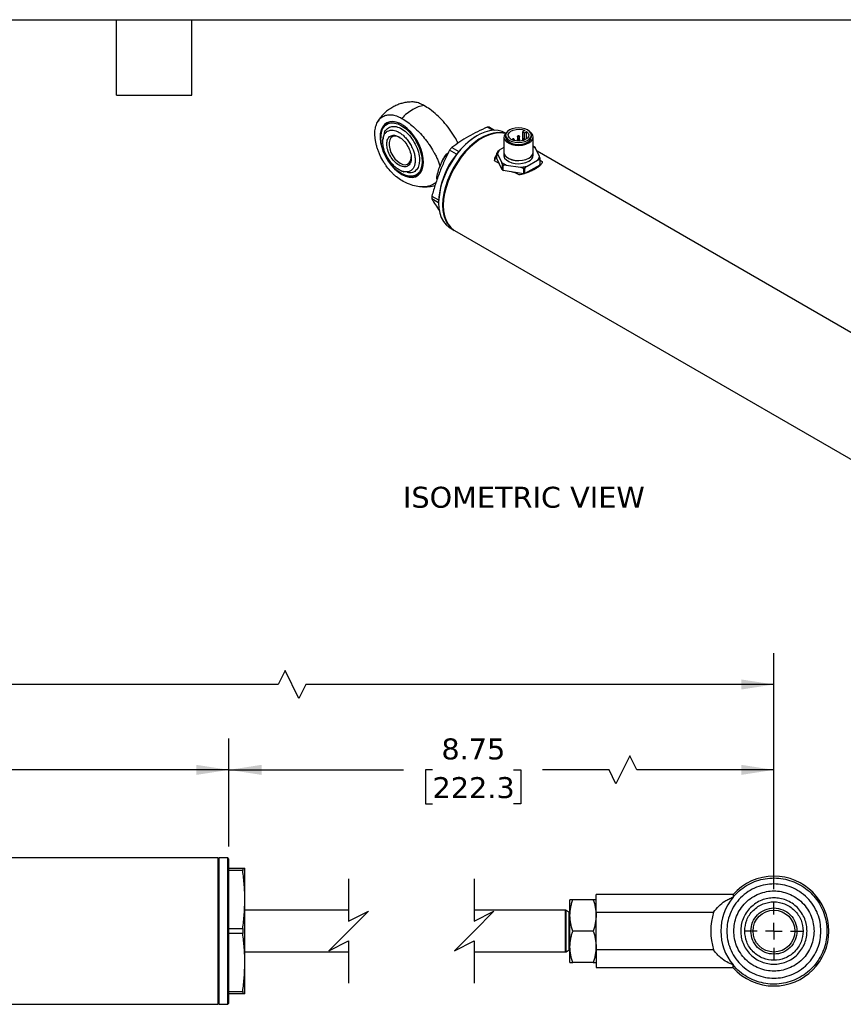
# Model space of a CAD drawing. Header units: inches. Extents: x 0.7 to 32.2, y 0.7 to 24.8.
# Tile 4 of 5: x 14.9 to 24.7, y 13 to 24.8. Entities that reach past the tile are written whole.
import ezdxf

# ---------------------------------------------------------------- set-up
doc = ezdxf.new("R2010")
doc.units = ezdxf.units.IN
doc.header["$LTSCALE"] = 3
doc.header["$MEASUREMENT"] = 0
doc.linetypes.add('SLD-Center', pattern=[0.75, 0.6, -0.05, 0.05, -0.05])
doc.linetypes.add('SLD-Solid', pattern=[0])
doc.layers.add('CENTER', color=40, linetype='SLD-Center')
doc.layers.add('DIMENSIONS', color=140, linetype='SLD-Solid', lineweight=25)
doc.layers.add('TEXT', color=140, linetype='SLD-Solid', lineweight=25)
doc.styles.add('SLDTEXTSTYLE0', font='VERDANA.TTF')
doc.dimstyles.new('SLDDIMSTYLE2', dxfattribs={"dimtxt": 0.254883, "dimasz": 0.39, "dimexe": 0, "dimexo": 0.0625, "dimgap": 0.063721, "dimtad": 0, "dimtih": 1, "dimtoh": 1, "dimrnd": 1e-09, "dimzin": 12, "dimdsep": 46, "dimtxsty": 'SLDTEXTSTYLE0', "dimsah": 1, "dimcen": 0.09, "dimadec": 0, "dimazin": 3, "dimtfac": 1, "dimtofl": 0, "dimtmove": 0, "dimatfit": 3, "dimfxl": 0, "dimfrac": 2, "dimtolj": 1, "dimtzin": 12, "dimarcsym": 0})
doc.dimstyles.new('SLDDIMSTYLE3', dxfattribs={"dimtxt": 0.254883, "dimasz": 0.39, "dimexe": 0, "dimexo": 0.0625, "dimgap": 0.063721, "dimtad": 0, "dimtih": 1, "dimtoh": 1, "dimrnd": 1e-09, "dimzin": 4, "dimdsep": 46, "dimtxsty": 'SLDTEXTSTYLE0', "dimsah": 1, "dimcen": 0.09, "dimadec": 0, "dimazin": 1, "dimtfac": 1, "dimtofl": 0, "dimtmove": 0, "dimatfit": 3, "dimfxl": 0, "dimfrac": 2, "dimtolj": 1, "dimtzin": 12, "dimarcsym": 0})

# ---------------------------------------------------------------- blocks, each defined once
blk = doc.blocks.new('_D_2')
at = {"layer": 'DIMENSIONS'}
for p, q in [((4.455, 14.363), (4.455, 17.183)), ((23.908, 14.363), (23.908, 17.183)), ((18.065, 16.974), (17.982, 16.808)), ((18.232, 16.641), (18.065, 16.974)), ((4.455, 16.808), (11.559, 16.808)), ((11.905, 16.808), (11.819, 16.808)), ((11.819, 16.808), (11.819, 16.403)), ((12.874, 16.808), (12.96, 16.808)), ((12.96, 16.808), (12.96, 16.403)), ((17.982, 16.808), (13.219, 16.808)), ((18.315, 16.808), (18.232, 16.641)), ((23.908, 16.808), (18.315, 16.808)), ((11.819, 16.403), (11.905, 16.403)), ((12.96, 16.403), (12.874, 16.403))]:
    blk.add_line(p, q, dxfattribs=at)
for points in [[(4.455, 16.808), (4.845, 16.748), (4.845, 16.868)], [(23.908, 16.808), (23.518, 16.868), (23.518, 16.748)]]:
    blk.add_solid(points, dxfattribs=at)
at = {"layer": 'DIMENSIONS', "char_height": 0.25, "attachment_point": 1, "style": 'SLDTEXTSTYLE0'}
for s, insert in [('21.69', (11.905, 17.182)), ('551.0', (11.905, 16.72))]:
    blk.add_mtext(s, dxfattribs=dict(at, insert=insert))
blk = doc.blocks.new('_D_3')
at = {"layer": 'DIMENSIONS'}
for p, q in [((5.895, 14.872), (5.895, 16.163)), ((17.395, 14.872), (17.395, 16.163)), ((5.895, 15.788), (10.731, 15.788)), ((11.077, 15.788), (10.991, 15.788)), ((10.991, 15.788), (10.991, 15.383)), ((12.046, 15.788), (12.132, 15.788)), ((12.132, 15.788), (12.132, 15.383)), ((17.395, 15.788), (12.392, 15.788)), ((10.991, 15.383), (11.077, 15.383)), ((12.132, 15.383), (12.046, 15.383))]:
    blk.add_line(p, q, dxfattribs=at)
for points in [[(5.895, 15.788), (6.285, 15.728), (6.285, 15.848)], [(17.395, 15.788), (17.005, 15.848), (17.005, 15.728)]]:
    blk.add_solid(points, dxfattribs=at)
at = {"layer": 'DIMENSIONS', "char_height": 0.25, "attachment_point": 1, "style": 'SLDTEXTSTYLE0'}
for s, insert in [('11.50', (11.077, 16.163)), ('292.1', (11.077, 15.701))]:
    blk.add_mtext(s, dxfattribs=dict(at, insert=insert))
blk = doc.blocks.new('_D_5')
at = {"layer": 'DIMENSIONS'}
for p, q in [((17.395, 14.872), (17.395, 16.163)), ((23.908, 14.363), (23.908, 16.163)), ((22.187, 15.955), (22.02, 15.621)), ((22.27, 15.788), (22.187, 15.955)), ((17.395, 15.788), (19.482, 15.788)), ((19.828, 15.788), (19.742, 15.788)), ((19.742, 15.788), (19.742, 15.383)), ((20.797, 15.788), (20.883, 15.788)), ((20.883, 15.788), (20.883, 15.383)), ((21.937, 15.788), (21.143, 15.788)), ((22.02, 15.621), (21.937, 15.788)), ((23.908, 15.788), (22.27, 15.788)), ((19.742, 15.383), (19.828, 15.383)), ((20.883, 15.383), (20.797, 15.383))]:
    blk.add_line(p, q, dxfattribs=at)
for points in [[(17.395, 15.788), (17.785, 15.728), (17.785, 15.848)], [(23.908, 15.788), (23.518, 15.848), (23.518, 15.728)]]:
    blk.add_solid(points, dxfattribs=at)
at = {"layer": 'DIMENSIONS', "char_height": 0.25, "attachment_point": 1, "style": 'SLDTEXTSTYLE0'}
for s, insert in [('8.75', (19.934, 16.163)), ('222.3', (19.828, 15.701))]:
    blk.add_mtext(s, dxfattribs=dict(at, insert=insert))
blk = doc.blocks.new('SW_CENTERMARKSYMBOL_1')
at = {"layer": 'CENTER', "color": 0}
for p, q in [((0, 0.2), (0, 0.35)), ((-0.2, 0), (-0.351, 0)), ((0, 0), (-0.1, 0)), ((0, 0), (0, 0.1)), ((0, 0), (0, -0.1)), ((0, 0), (0.1, 0)), ((0.2, 0), (0.35, 0)), ((0, -0.2), (0, -0.351))]:
    blk.add_line(p, q, dxfattribs=at)

msp = doc.modelspace()

# ---------------------------------------------------------------- linework, layer by layer
for p, q in [((20.549, 23.429), (20.482, 23.467)), ((20.509, 23.465), (20.569, 23.43)), ((20.931, 23.427), (20.905, 23.412)), ((20.905, 23.412), (20.926, 23.4)), ((20.905, 23.412), (20.905, 23.306)), ((20.926, 23.4), (20.952, 23.415)), ((20.952, 23.327), (20.952, 23.415)), ((19.209, 23.349), (19.209, 23.34)), ((20.365, 23.367), (20.357, 23.362)), ((20.681, 23.348), (20.681, 23.168)), ((20.701, 23.395), (20.693, 23.399)), ((20.702, 23.371), (20.702, 23.348)), ((20.781, 23.317), (20.781, 23.314)), ((20.804, 23.306), (20.804, 23.317)), ((20.843, 23.353), (20.843, 23.317)), ((20.843, 23.317), (20.843, 23.3)), ((20.867, 23.317), (20.867, 23.353)), ((20.867, 23.3), (20.867, 23.317)), ((20.906, 23.317), (20.906, 23.306)), ((20.926, 23.323), (20.926, 23.4)), ((20.93, 23.314), (20.93, 23.317)), ((21.009, 23.348), (21.009, 23.371)), ((21.029, 23.168), (21.029, 23.348)), ((20.115, 23.142), (20.032, 23.19)), ((20.058, 23.222), (20.141, 23.175)), ((20.681, 23.222), (20.626, 23.191)), ((21.053, 23.224), (21.029, 23.238)), ((21.059, 23.216), (21.029, 23.233)), ((21.105, 23.117), (21.059, 23.216)), ((26.715, 19.923), (21.077, 23.178)), ((19.993, 23.142), (20.022, 23.169)), ((20.005, 23.135), (19.993, 23.142)), ((20.625, 23.032), (20.57, 23.063)), ((20.596, 23.093), (20.596, 23.154)), ((20.661, 22.955), (20.596, 23.093)), ((20.606, 23.146), (20.652, 23.047)), ((20.68, 23.168), (20.68, 23.131)), ((20.958, 22.999), (21.084, 23.072)), ((21.031, 23.131), (21.031, 23.168)), ((21.109, 23.074), (21.109, 23.014)), ((21.114, 23.025), (21.114, 23.085)), ((21.114, 23.07), (21.14, 23.055)), ((19.917, 22.994), (19.931, 23.033)), ((20.661, 23.015), (20.661, 22.955)), ((20.674, 22.947), (20.674, 23.007)), ((20.915, 22.91), (20.674, 22.947)), ((20.709, 23.014), (20.88, 22.987)), ((20.915, 22.97), (20.915, 22.91)), ((21.109, 23.014), (20.933, 22.912)), ((20.933, 22.912), (20.933, 22.973)), ((19.457, 22.912), (19.464, 22.908)), ((19.883, 22.844), (19.878, 22.847)), ((20.863, 22.895), (20.808, 22.926)), ((19.82, 22.643), (19.901, 22.596)), ((19.901, 22.561), (19.82, 22.608)), ((19.901, 22.572), (19.901, 22.563)), ((20.037, 22.263), (20.084, 22.235)), ((20.092, 22.23), (26.059, 18.786)), ((17.265, 14.737), (7.211, 14.737)), ((17.28, 14.737), (17.265, 14.722)), ((17.265, 12.987), (17.265, 14.737)), ((17.38, 14.737), (17.28, 14.737)), ((17.28, 12.987), (17.28, 14.737)), ((17.395, 14.722), (17.38, 14.737)), ((17.38, 12.987), (17.38, 14.737)), ((17.395, 13.002), (17.395, 14.722)), ((17.395, 14.612), (17.559, 14.612)), ((17.559, 14.612), (17.585, 14.612)), ((17.559, 14.612), (17.559, 14.584)), ((17.585, 14.237), (17.585, 14.612)), ((17.559, 14.584), (17.395, 14.584)), ((17.585, 13.487), (17.585, 14.237)), ((21.504, 14.237), (21.47, 14.237)), ((21.47, 14.05), (21.47, 14.237)), ((21.749, 14.237), (21.504, 14.237)), ((21.783, 14.237), (21.749, 14.237)), ((23.419, 14.3), (21.783, 14.3)), ((21.783, 14.088), (21.783, 14.3)), ((23.419, 14.3), (23.419, 14.267)), ((18.825, 14.112), (17.585, 14.112)), ((21.416, 14.112), (20.325, 14.112)), ((21.416, 13.613), (21.416, 14.112)), ((21.462, 14.087), (21.424, 14.109)), ((21.424, 13.862), (21.424, 14.109)), ((21.47, 14.087), (21.462, 14.087)), ((21.462, 13.862), (21.462, 14.087)), ((21.47, 13.675), (21.47, 14.05)), ((21.783, 14.088), (23.187, 14.088)), ((21.783, 13.637), (21.783, 14.088)), ((17.395, 13.891), (17.559, 13.891)), ((17.559, 13.891), (17.559, 13.834)), ((17.559, 13.834), (17.395, 13.834)), ((21.424, 13.615), (21.424, 13.862)), ((21.462, 13.637), (21.462, 13.862)), ((21.749, 13.862), (21.504, 13.862)), ((21.47, 13.487), (21.47, 13.675)), ((17.585, 13.613), (18.825, 13.613)), ((20.325, 13.613), (21.416, 13.613)), ((21.424, 13.615), (21.462, 13.637)), ((21.462, 13.637), (21.47, 13.637)), ((21.783, 13.637), (21.783, 13.425)), ((23.187, 13.637), (21.783, 13.637)), ((17.585, 13.112), (17.585, 13.487)), ((21.47, 13.487), (21.504, 13.487)), ((21.749, 13.487), (21.504, 13.487)), ((21.749, 13.487), (21.783, 13.487)), ((21.783, 13.425), (23.419, 13.425)), ((23.419, 13.425), (23.419, 13.458)), ((17.395, 13.141), (17.559, 13.141)), ((17.559, 13.112), (17.395, 13.112)), ((17.559, 13.141), (17.559, 13.112)), ((17.585, 13.112), (17.559, 13.112)), ((6.015, 12.987), (17.265, 12.987)), ((17.265, 13.002), (17.28, 12.987)), ((17.28, 12.987), (17.38, 12.987)), ((17.38, 12.987), (17.395, 13.002))]:
    msp.add_line(p, q)
at = {"flags": 128}
for points in [[(19.461, 22.901), (19.504, 22.88), (19.547, 22.869), (19.587, 22.866), (19.623, 22.874), (19.655, 22.891), (19.681, 22.916), (19.7, 22.95), (19.713, 22.991), (19.719, 23.038), (19.717, 23.09), (19.708, 23.145), (19.691, 23.201), (19.668, 23.257), (19.639, 23.312), (19.605, 23.364), (19.567, 23.41), (19.526, 23.451), (19.482, 23.485), (19.439, 23.51), (19.395, 23.526), (19.354, 23.533), (19.316, 23.531), (19.282, 23.519), (19.253, 23.497), (19.23, 23.467), (19.213, 23.43), (19.204, 23.386), (19.202, 23.336), (19.208, 23.283), (19.221, 23.227), (19.24, 23.17), (19.266, 23.115), (19.298, 23.061), (19.334, 23.012), (19.374, 22.968), (19.417, 22.931), (19.461, 22.901)], [(19.464, 23.496), (19.432, 23.512), (19.39, 23.526), (19.35, 23.531), (19.313, 23.526), (19.28, 23.512), (19.253, 23.489), (19.232, 23.457), (19.218, 23.418), (19.21, 23.373), (19.209, 23.349)], [(19.457, 23.483), (19.5, 23.454), (19.541, 23.417), (19.58, 23.374), (19.616, 23.325), (19.646, 23.272), (19.671, 23.217), (19.689, 23.161), (19.7, 23.107), (19.704, 23.055), (19.7, 23.007), (19.689, 22.966), (19.671, 22.931), (19.646, 22.905), (19.616, 22.887), (19.58, 22.879), (19.541, 22.88), (19.5, 22.892), (19.457, 22.912), (19.414, 22.941), (19.372, 22.978), (19.333, 23.022), (19.298, 23.071), (19.267, 23.123), (19.243, 23.179), (19.224, 23.234), (19.213, 23.289), (19.209, 23.34), (19.213, 23.388), (19.224, 23.43), (19.243, 23.464), (19.267, 23.491), (19.298, 23.508), (19.333, 23.516), (19.372, 23.515), (19.414, 23.504), (19.457, 23.483)], [(20.693, 23.399), (20.661, 23.415), (20.613, 23.427), (20.562, 23.43), (20.508, 23.423), (20.452, 23.407), (20.394, 23.383), (20.336, 23.349), (20.278, 23.307), (20.221, 23.258), (20.167, 23.202), (20.116, 23.14), (20.069, 23.073), (20.026, 23.002), (19.989, 22.929), (19.958, 22.854), (19.933, 22.779), (19.915, 22.705), (19.904, 22.632), (19.901, 22.563), (19.904, 22.498), (19.915, 22.438), (19.933, 22.385), (19.958, 22.338), (19.989, 22.299), (20.026, 22.269), (20.037, 22.263)], [(20.718, 23.41), (20.695, 23.388), (20.683, 23.364), (20.682, 23.339), (20.691, 23.314), (20.711, 23.292), (20.74, 23.273), (20.776, 23.259), (20.817, 23.25), (20.861, 23.248), (20.904, 23.252), (20.944, 23.262), (20.978, 23.277)], [(20.964, 23.308), (20.988, 23.326), (21.004, 23.348), (21.009, 23.371), (21.004, 23.394), (20.988, 23.415), (20.964, 23.433), (20.932, 23.448), (20.895, 23.456), (20.855, 23.459), (20.816, 23.456), (20.779, 23.448), (20.747, 23.433), (20.722, 23.415), (20.707, 23.394), (20.702, 23.371), (20.707, 23.348), (20.722, 23.326), (20.747, 23.308), (20.779, 23.294), (20.816, 23.285), (20.855, 23.282), (20.895, 23.285), (20.932, 23.294), (20.964, 23.308)], [(20.952, 23.415), (20.971, 23.396), (20.978, 23.375), (20.975, 23.354), (20.961, 23.334), (20.937, 23.318), (20.906, 23.306), (20.87, 23.3), (20.833, 23.301), (20.798, 23.308), (20.768, 23.32), (20.746, 23.338), (20.734, 23.358), (20.733, 23.379), (20.743, 23.4), (20.763, 23.418), (20.792, 23.432), (20.826, 23.44), (20.863, 23.442), (20.899, 23.437), (20.931, 23.427)], [(20.978, 23.277), (21.005, 23.297), (21.023, 23.32), (21.029, 23.345), (21.025, 23.37), (21.011, 23.394), (20.993, 23.41)], [(19.441, 23.342), (19.409, 23.356), (19.379, 23.36), (19.353, 23.354), (19.331, 23.339), (19.316, 23.314), (19.309, 23.283), (19.309, 23.246), (19.316, 23.206), (19.331, 23.164), (19.353, 23.124), (19.379, 23.088), (19.409, 23.058), (19.441, 23.035), (19.472, 23.021), (19.502, 23.017), (19.529, 23.023), (19.55, 23.038), (19.565, 23.062), (19.573, 23.094), (19.574, 23.112)], [(20.697, 23.391), (20.661, 23.399), (20.61, 23.402), (20.556, 23.396), (20.499, 23.38), (20.442, 23.355), (20.383, 23.321), (20.326, 23.28), (20.269, 23.23), (20.215, 23.174), (20.164, 23.112), (20.117, 23.045), (20.074, 22.975), (20.037, 22.902), (20.006, 22.827), (19.981, 22.752), (19.963, 22.677), (19.952, 22.605), (19.948, 22.535), (19.952, 22.47), (19.963, 22.411), (19.981, 22.357), (20.006, 22.31), (20.037, 22.272), (20.074, 22.241), (20.088, 22.233)], [(20.696, 23.389), (20.669, 23.395), (20.618, 23.398), (20.564, 23.391), (20.507, 23.375), (20.45, 23.35), (20.391, 23.317), (20.333, 23.275), (20.277, 23.226), (20.223, 23.17), (20.172, 23.108), (20.125, 23.041), (20.082, 22.97), (20.045, 22.897), (20.014, 22.822), (19.989, 22.747), (19.971, 22.673), (19.96, 22.6), (19.956, 22.531), (19.96, 22.466), (19.971, 22.406), (19.989, 22.352), (20.014, 22.306), (20.045, 22.267), (20.082, 22.237), (20.092, 22.23)], [(20.702, 23.348), (20.707, 23.325), (20.722, 23.304), (20.747, 23.286), (20.779, 23.272), (20.816, 23.263), (20.855, 23.26), (20.895, 23.263), (20.932, 23.272), (20.964, 23.286)], [(20.782, 23.314), (20.782, 23.314), (20.781, 23.317)], [(20.804, 23.317), (20.804, 23.317), (20.804, 23.314), (20.801, 23.312), (20.797, 23.31), (20.793, 23.31), (20.792, 23.31)], [(20.847, 23.348), (20.844, 23.35), (20.843, 23.353)], [(20.867, 23.317), (20.867, 23.317), (20.866, 23.314), (20.864, 23.312), (20.86, 23.31), (20.855, 23.31), (20.851, 23.31), (20.847, 23.312), (20.844, 23.314), (20.843, 23.317)], [(20.867, 23.353), (20.867, 23.353), (20.866, 23.35), (20.864, 23.348), (20.86, 23.346), (20.855, 23.346), (20.851, 23.346), (20.847, 23.348)], [(20.91, 23.312), (20.907, 23.314), (20.906, 23.317)], [(20.681, 23.181), (20.68, 23.158), (20.69, 23.133), (20.71, 23.111), (20.739, 23.091), (20.776, 23.077), (20.817, 23.069), (20.861, 23.066), (20.904, 23.07), (20.945, 23.08), (20.98, 23.096)], [(20.68, 23.131), (20.68, 23.122), (20.69, 23.097), (20.71, 23.074), (20.739, 23.055), (20.776, 23.041), (20.817, 23.032), (20.861, 23.03), (20.904, 23.034), (20.945, 23.044), (20.98, 23.06)], [(20.681, 23.168), (20.682, 23.158), (20.691, 23.133), (20.711, 23.111), (20.74, 23.092), (20.776, 23.078), (20.817, 23.069), (20.861, 23.067), (20.904, 23.071), (20.944, 23.081), (20.978, 23.096)], [(19.464, 22.908), (19.475, 22.902), (19.518, 22.883), (19.559, 22.874), (19.598, 22.874), (19.633, 22.884), (19.662, 22.903), (19.687, 22.93), (19.704, 22.965), (19.715, 23.007), (19.719, 23.055)]]:
    msp.add_lwpolyline(points, dxfattribs=at)
msp.add_circle((23.908, 13.862), 0.25)
for centre, radius, start, end in [((19.899, 23.163), 0.599, 120.6902, 137.0439), ((19.768, 23.39), 0.337, 97.2121, 121.2266), ((20.473, 23.211), 0.257, 81.9467, 87.8343), ((20.886, 22.53), 0.986, 122.4546, 177.5508), ((20.918, 23.328), 0.0179, 242.664, 272.6026), ((20.925, 23.317), 0.00464, 317.8668, 358.5918), ((20.932, 23.356), 0.0771, 294.3096, 354.3702), ((20.848, 22.56), 1.031, 140.0404, 142.3705), ((20.95, 23.171), 0.0806, 291.8525, 7.1391), ((20.686, 23.054), 0.116, 140.5954, 175.5284), ((20.697, 23.113), 0.109, 151.9996, 156.1309), ((20.946, 23.174), 0.0839, 292.8864, 355.7934), ((20.947, 23.138), 0.0846, 292.8864, 355.7934), ((21.015, 23.125), 0.107, 331.975, 338.228), ((20.793, 23.228), 0.251, 238.2297, 241.7756), ((20.793, 23.168), 0.251, 238.2297, 241.7756), ((20.858, 23.396), 0.43, 277.5559, 280.0302), ((21.015, 23.064), 0.107, 331.975, 338.228), ((20.858, 23.338), 0.432, 277.5596, 279.2682), ((20.42, 22.625), 0.601, 178.3307, 181.6693), ((23.908, 13.862), 0.656, 90.0001, 138.1701), ((23.908, 13.862), 0.656, 270, 90), ((23.908, 13.862), 0.634, 140.3905, 219.6095), ((21.416, 14.097), 0.015, 60.0016, 90.0001), ((23.908, 13.862), 0.755, 162.6287, 197.3713), ((21.416, 13.628), 0.015, 269.9994, 299.9987), ((23.908, 13.862), 0.656, 221.8299, 269.9999)]:
    msp.add_arc(centre, radius, start, end)
for points, knots in [([(19.575, 23.767), (19.558, 23.766), (19.532, 23.765), (19.491, 23.758), (19.45, 23.748), (19.401, 23.73), (19.352, 23.706), (19.302, 23.675), (19.255, 23.636), (19.212, 23.59), (19.188, 23.555), (19.177, 23.538)], [0, 0, 0, 0, 0.103231, 0.163008, 0.26305, 0.369366, 0.485399, 0.6083, 0.736452, 0.868464, 1, 1, 1, 1]), ([(19.726, 23.724), (19.708, 23.734), (19.672, 23.752), (19.621, 23.767), (19.589, 23.767), (19.575, 23.768)], [0, 0, 0, 0, 0.340027, 0.689914, 1, 1, 1, 1]), ([(20.134, 23.275), (20.121, 23.299), (20.091, 23.358), (20.031, 23.445), (19.959, 23.534), (19.879, 23.613), (19.801, 23.678), (19.749, 23.71), (19.726, 23.724)], [0, 0, 0, 0, 0.12433, 0.301267, 0.483229, 0.663799, 0.848688, 1, 1, 1, 1]), ([(19.461, 22.828), (19.439, 22.841), (19.418, 22.855), (19.388, 22.88), (19.377, 22.889), (19.357, 22.908), (19.347, 22.917), (19.318, 22.948), (19.299, 22.97), (19.273, 23.006), (19.265, 23.018), (19.248, 23.043), (19.24, 23.056), (19.218, 23.094), (19.205, 23.121), (19.187, 23.161), (19.182, 23.175), (19.172, 23.202), (19.163, 23.229), (19.156, 23.256), (19.15, 23.283), (19.147, 23.296), (19.141, 23.336), (19.139, 23.361), (19.139, 23.397), (19.139, 23.409), (19.141, 23.432), (19.143, 23.444), (19.149, 23.476), (19.155, 23.495), (19.167, 23.522), (19.172, 23.531), (19.182, 23.546), (19.187, 23.554), (19.205, 23.574), (19.218, 23.585), (19.248, 23.602), (19.264, 23.608), (19.29, 23.613), (19.299, 23.615), (19.318, 23.615), (19.328, 23.615), (19.357, 23.612), (19.377, 23.608), (19.418, 23.593), (19.439, 23.583), (19.461, 23.571)], [0, 0, 0, 0, 0.0625, 0.0625, 0.09375, 0.09375, 0.125, 0.125, 0.1875, 0.1875, 0.21875, 0.21875, 0.25, 0.25, 0.3125, 0.3125, 0.34375, 0.34375, 0.375, 0.40625, 0.40625, 0.4375, 0.4375, 0.5, 0.5, 0.53125, 0.53125, 0.5625, 0.5625, 0.625, 0.625, 0.65625, 0.65625, 0.6875, 0.6875, 0.75, 0.75, 0.8125, 0.8125, 0.84375, 0.84375, 0.875, 0.875, 0.9375, 0.9375, 1, 1, 1, 1]), ([(19.461, 23.571), (19.508, 23.544), (19.554, 23.51), (19.611, 23.461), (19.622, 23.45), (19.645, 23.429), (19.656, 23.418), (19.688, 23.384), (19.709, 23.361), (19.74, 23.323), (19.75, 23.311), (19.769, 23.285), (19.779, 23.271), (19.807, 23.23), (19.825, 23.202), (19.849, 23.159), (19.857, 23.145), (19.872, 23.115), (19.879, 23.1), (19.892, 23.07), (19.898, 23.055), (19.909, 23.024), (19.913, 23.009), (19.917, 22.994)], [0, 0, 0, 0, 0.25, 0.25, 0.3125, 0.3125, 0.375, 0.375, 0.5, 0.5, 0.5625, 0.5625, 0.625, 0.625, 0.75, 0.75, 0.8125, 0.8125, 0.875, 0.875, 0.9375, 0.9375, 1, 1, 1, 1]), ([(19.234, 23.292), (19.234, 23.295), (19.234, 23.3), (19.234, 23.307), (19.235, 23.315), (19.236, 23.322), (19.237, 23.329), (19.238, 23.336), (19.239, 23.342), (19.241, 23.349), (19.243, 23.355), (19.245, 23.361), (19.251, 23.376), (19.264, 23.398), (19.289, 23.419), (19.32, 23.43), (19.354, 23.431), (19.39, 23.423), (19.427, 23.406), (19.463, 23.381), (19.5, 23.348), (19.534, 23.307), (19.56, 23.267), (19.578, 23.234), (19.59, 23.208), (19.6, 23.184), (19.608, 23.159), (19.614, 23.135), (19.617, 23.115), (19.619, 23.1), (19.62, 23.089), (19.621, 23.079), (19.621, 23.072), (19.621, 23.069)], [0, 0, 0, 0, 0.01089, 0.02177, 0.032645, 0.043522, 0.054405, 0.065299, 0.07621, 0.087143, 0.098102, 0.109093, 0.12012, 0.184274, 0.250051, 0.31345, 0.37998, 0.437402, 0.499924, 0.558154, 0.619872, 0.684155, 0.749803, 0.785243, 0.815538, 0.850497, 0.879904, 0.911187, 0.941695, 0.956969, 0.97133, 0.985795, 1, 1, 1, 1]), ([(19.253, 23.393), (19.253, 23.395), (19.257, 23.421), (19.287, 23.453), (19.34, 23.48), (19.409, 23.473), (19.482, 23.435), (19.553, 23.37), (19.613, 23.286), (19.655, 23.192), (19.671, 23.119), (19.672, 23.082), (19.672, 23.073)], [0, 0, 0, 0, 0.006396, 0.1259147, 0.2454335, 0.3649522, 0.4844709, 0.6039896, 0.7235083, 0.843027, 0.9625457, 1, 1, 1, 1]), ([(20.482, 23.467), (20.443, 23.449), (20.404, 23.431), (20.328, 23.393), (20.292, 23.373), (20.256, 23.353)], [0, 0, 0, 0, 0.5, 0.5, 1, 1, 1, 1]), ([(19.621, 23.069), (19.621, 23.067), (19.621, 23.062), (19.621, 23.056), (19.62, 23.048), (19.619, 23.04), (19.617, 23.027), (19.614, 23.011), (19.608, 22.995), (19.6, 22.979), (19.59, 22.965), (19.578, 22.953), (19.56, 22.94), (19.534, 22.931), (19.5, 22.93), (19.463, 22.939), (19.427, 22.956), (19.39, 22.981), (19.354, 23.015), (19.32, 23.055), (19.289, 23.102), (19.264, 23.151), (19.25, 23.191), (19.243, 23.218), (19.24, 23.234), (19.237, 23.249), (19.235, 23.264), (19.234, 23.278), (19.234, 23.288), (19.234, 23.292)], [0, 0, 0, 0, 0.009489, 0.018952, 0.028671, 0.043032, 0.058308, 0.088816, 0.120099, 0.149505, 0.184466, 0.214759, 0.250202, 0.31585, 0.380134, 0.441853, 0.500083, 0.562606, 0.620029, 0.686558, 0.749959, 0.815736, 0.879892, 0.900078, 0.920156, 0.940155, 0.960108, 0.980045, 1, 1, 1, 1]), ([(19.253, 23.393), (19.249, 23.381), (19.24, 23.357), (19.237, 23.331), (19.236, 23.317)], [0, 0, 0, 0, 0.473198, 1, 1, 1, 1]), ([(19.281, 23.265), (19.281, 23.287), (19.285, 23.307), (19.3, 23.339), (19.311, 23.352), (19.338, 23.367), (19.354, 23.371), (19.389, 23.367), (19.408, 23.36), (19.427, 23.349)], [0, 0, 0, 0, 0.25, 0.25, 0.5, 0.5, 0.75, 0.75, 1, 1, 1, 1]), ([(19.427, 23.349), (19.447, 23.338), (19.466, 23.323), (19.501, 23.286), (19.517, 23.264), (19.544, 23.217), (19.555, 23.192), (19.57, 23.143), (19.574, 23.118), (19.574, 23.096)], [0, 0, 0, 0, 0.25, 0.25, 0.5, 0.5, 0.75, 0.75, 1, 1, 1, 1]), ([(20.256, 23.353), (20.22, 23.332), (20.186, 23.311), (20.121, 23.268), (20.089, 23.245), (20.058, 23.222)], [0, 0, 0, 0, 0.5, 0.5, 1, 1, 1, 1]), ([(20.793, 23.326), (20.791, 23.326), (20.789, 23.326), (20.786, 23.325), (20.784, 23.323), (20.782, 23.321), (20.781, 23.318), (20.781, 23.317), (20.781, 23.317)], [0, 0, 0, 0, 0.273865, 0.382471, 0.563473, 0.748492, 0.938732, 1, 1, 1, 1]), ([(20.79, 23.321), (20.789, 23.321), (20.788, 23.322), (20.788, 23.323), (20.789, 23.324), (20.79, 23.324)], [0, 0, 0, 0, 0.5, 0.5, 1, 1, 1, 1]), ([(20.79, 23.324), (20.79, 23.325), (20.791, 23.325), (20.794, 23.325), (20.795, 23.325), (20.796, 23.324)], [0, 0, 0, 0, 0.5, 0.5, 1, 1, 1, 1]), ([(20.804, 23.317), (20.804, 23.317), (20.804, 23.319), (20.803, 23.322), (20.8, 23.325), (20.797, 23.326), (20.794, 23.326), (20.793, 23.326)], [0, 0, 0, 0, 0.138057, 0.358156, 0.576888, 0.738462, 1, 1, 1, 1]), ([(20.855, 23.363), (20.854, 23.363), (20.851, 23.362), (20.848, 23.361), (20.846, 23.359), (20.844, 23.357), (20.843, 23.354), (20.844, 23.353), (20.844, 23.353)], [0, 0, 0, 0, 0.273865, 0.382471, 0.563473, 0.748492, 0.938732, 1, 1, 1, 1]), ([(20.855, 23.326), (20.854, 23.326), (20.851, 23.326), (20.848, 23.325), (20.846, 23.323), (20.844, 23.321), (20.843, 23.318), (20.844, 23.317), (20.844, 23.317)], [0, 0, 0, 0, 0.274081, 0.382773, 0.563917, 0.749083, 0.939473, 1, 1, 1, 1]), ([(20.852, 23.324), (20.85, 23.323), (20.85, 23.322), (20.854, 23.32), (20.857, 23.32), (20.858, 23.321)], [0, 0, 0, 0, 0.5, 0.5, 1, 1, 1, 1]), ([(20.852, 23.361), (20.851, 23.36), (20.851, 23.359), (20.851, 23.358), (20.851, 23.357), (20.853, 23.356), (20.854, 23.356), (20.856, 23.356), (20.858, 23.356), (20.858, 23.357)], [0, 0, 0, 0, 0.25, 0.25, 0.5, 0.5, 0.75, 0.75, 1, 1, 1, 1]), ([(20.858, 23.357), (20.86, 23.358), (20.86, 23.36), (20.857, 23.362), (20.854, 23.362), (20.852, 23.361)], [0, 0, 0, 0, 0.5, 0.5, 1, 1, 1, 1]), ([(20.858, 23.321), (20.86, 23.322), (20.86, 23.323), (20.857, 23.325), (20.854, 23.325), (20.852, 23.324)], [0, 0, 0, 0, 0.5, 0.5, 1, 1, 1, 1]), ([(20.867, 23.353), (20.867, 23.354), (20.867, 23.356), (20.865, 23.359), (20.863, 23.361), (20.859, 23.362), (20.857, 23.363), (20.855, 23.363)], [0, 0, 0, 0, 0.138057, 0.358156, 0.576888, 0.738462, 1, 1, 1, 1]), ([(20.867, 23.317), (20.867, 23.317), (20.867, 23.319), (20.865, 23.322), (20.863, 23.325), (20.859, 23.326), (20.857, 23.326), (20.855, 23.326)], [0, 0, 0, 0, 0.13786, 0.358009, 0.576792, 0.738403, 1, 1, 1, 1]), ([(20.918, 23.326), (20.916, 23.326), (20.914, 23.326), (20.911, 23.325), (20.909, 23.323), (20.907, 23.321), (20.906, 23.318), (20.906, 23.317), (20.906, 23.317)], [0, 0, 0, 0, 0.273865, 0.382471, 0.563473, 0.748492, 0.938732, 1, 1, 1, 1]), ([(20.915, 23.321), (20.914, 23.321), (20.913, 23.322), (20.913, 23.323), (20.914, 23.324), (20.915, 23.324)], [0, 0, 0, 0, 0.5, 0.5, 1, 1, 1, 1]), ([(20.915, 23.324), (20.916, 23.325), (20.917, 23.325), (20.919, 23.325), (20.92, 23.325), (20.921, 23.324)], [0, 0, 0, 0, 0.5, 0.5, 1, 1, 1, 1]), ([(20.93, 23.317), (20.93, 23.317), (20.93, 23.319), (20.928, 23.322), (20.925, 23.325), (20.922, 23.326), (20.919, 23.326), (20.918, 23.326)], [0, 0, 0, 0, 0.138057, 0.358156, 0.576888, 0.738462, 1, 1, 1, 1]), ([(19.574, 23.096), (19.574, 23.074), (19.57, 23.054), (19.555, 23.022), (19.544, 23.01), (19.517, 22.994), (19.501, 22.991), (19.466, 22.994), (19.447, 23.001), (19.408, 23.023), (19.389, 23.038), (19.354, 23.076), (19.338, 23.098), (19.311, 23.144), (19.3, 23.169), (19.285, 23.219), (19.281, 23.243), (19.281, 23.265)], [0, 0, 0, 0, 0.125, 0.125, 0.25, 0.25, 0.375, 0.375, 0.5, 0.5, 0.625, 0.625, 0.75, 0.75, 0.875, 0.875, 1, 1, 1, 1]), ([(20.032, 23.19), (20.01, 23.147), (19.989, 23.103), (19.948, 23.015), (19.929, 22.97), (19.912, 22.924)], [0, 0, 0, 0, 0.5, 0.5, 1, 1, 1, 1]), ([(20.626, 23.191), (20.624, 23.19), (20.622, 23.188), (20.617, 23.185), (20.614, 23.183), (20.61, 23.179), (20.607, 23.176), (20.604, 23.172), (20.603, 23.171), (20.602, 23.167), (20.601, 23.166), (20.601, 23.164)], [0, 0, 0, 0, 0.25, 0.25, 0.5, 0.5, 0.75, 0.75, 0.875, 0.875, 1, 1, 1, 1]), ([(20.626, 23.191), (20.625, 23.19), (20.623, 23.187), (20.62, 23.182), (20.618, 23.178), (20.615, 23.173), (20.612, 23.168), (20.61, 23.161), (20.607, 23.154), (20.606, 23.148), (20.606, 23.146)], [0, 0, 0, 0, 0.099898, 0.19975, 0.299663, 0.399741, 0.500089, 0.666927, 0.833401, 1, 1, 1, 1]), ([(21.059, 23.216), (21.058, 23.219), (21.056, 23.223), (21.054, 23.225), (21.053, 23.226)], [0, 0, 0, 0, 0.631063, 1, 1, 1, 1]), ([(19.672, 23.073), (19.671, 23.054), (19.668, 23.008), (19.64, 22.954), (19.591, 22.918), (19.547, 22.921), (19.525, 22.923)], [0, 0, 0, 0, 0.191623, 0.46149, 0.731357, 1, 1, 1, 1]), ([(19.918, 23.005), (19.928, 23.03), (19.939, 23.054), (19.965, 23.1), (19.978, 23.121), (19.993, 23.142)], [0, 0, 0, 0, 0.5, 0.5, 1, 1, 1, 1]), ([(19.944, 23.06), (19.952, 23.074), (19.967, 23.103), (19.989, 23.125), (20, 23.136)], [0, 0, 0, 0, 0.490725, 1, 1, 1, 1]), ([(20.57, 23.063), (20.572, 23.088), (20.574, 23.117), (20.594, 23.139), (20.596, 23.142)], [0, 0, 0, 0, 0.857363, 1, 1, 1, 1]), ([(20.596, 23.154), (20.596, 23.155), (20.596, 23.156), (20.597, 23.157), (20.597, 23.157), (20.599, 23.157), (20.599, 23.157), (20.602, 23.153), (20.604, 23.15), (20.606, 23.146)], [0, 0, 0, 0, 0.125, 0.125, 0.25, 0.25, 0.5, 0.5, 1, 1, 1, 1]), ([(21.084, 23.072), (21.085, 23.073), (21.087, 23.076), (21.09, 23.08), (21.093, 23.085), (21.096, 23.089), (21.098, 23.095), (21.101, 23.101), (21.103, 23.109), (21.105, 23.114), (21.105, 23.117)], [0, 0, 0, 0, 0.099898, 0.19975, 0.299663, 0.399741, 0.500089, 0.666927, 0.833401, 1, 1, 1, 1]), ([(21.084, 23.072), (21.087, 23.073), (21.089, 23.075), (21.094, 23.077), (21.096, 23.078), (21.101, 23.079), (21.103, 23.079), (21.106, 23.079), (21.107, 23.078), (21.109, 23.077), (21.109, 23.076), (21.109, 23.074)], [0, 0, 0, 0, 0.25, 0.25, 0.5, 0.5, 0.75, 0.75, 0.875, 0.875, 1, 1, 1, 1]), ([(21.114, 23.085), (21.114, 23.086), (21.114, 23.088), (21.114, 23.092), (21.113, 23.093), (21.112, 23.098), (21.111, 23.101), (21.109, 23.109), (21.107, 23.113), (21.105, 23.117)], [0, 0, 0, 0, 0.125, 0.125, 0.25, 0.25, 0.5, 0.5, 1, 1, 1, 1]), ([(19.449, 22.946), (19.458, 22.942), (19.469, 22.937), (19.481, 22.934), (19.484, 22.933)], [0, 0, 0, 0, 0.761925, 1, 1, 1, 1]), ([(19.878, 22.847), (19.882, 22.874), (19.887, 22.901), (19.9, 22.954), (19.908, 22.979), (19.918, 23.005)], [0, 0, 0, 0, 0.5, 0.5, 1, 1, 1, 1]), ([(20.652, 23.047), (20.653, 23.046), (20.656, 23.043), (20.661, 23.039), (20.667, 23.036), (20.672, 23.032), (20.679, 23.028), (20.688, 23.024), (20.698, 23.018), (20.705, 23.015), (20.709, 23.014)], [0, 0, 0, 0, 0.099898, 0.19975, 0.299663, 0.399741, 0.500089, 0.666927, 0.833401, 1, 1, 1, 1]), ([(20.652, 23.047), (20.652, 23.045), (20.653, 23.043), (20.655, 23.038), (20.656, 23.036), (20.658, 23.031), (20.659, 23.028), (20.66, 23.023), (20.66, 23.021), (20.661, 23.018), (20.661, 23.016), (20.661, 23.015)], [0, 0, 0, 0, 0.25, 0.25, 0.5, 0.5, 0.75, 0.75, 0.875, 0.875, 1, 1, 1, 1]), ([(20.674, 23.007), (20.674, 23.009), (20.675, 23.01), (20.677, 23.012), (20.678, 23.012), (20.682, 23.014), (20.686, 23.015), (20.695, 23.015), (20.702, 23.015), (20.709, 23.014)], [0, 0, 0, 0, 0.125, 0.125, 0.25, 0.25, 0.5, 0.5, 1, 1, 1, 1]), ([(21.14, 23.055), (21.14, 23.048), (21.138, 23.041), (21.132, 23.03), (21.13, 23.027), (21.124, 23.019), (21.121, 23.016), (21.11, 23.005), (21.102, 22.997), (21.082, 22.982), (21.07, 22.975), (21.044, 22.96), (21.03, 22.953), (21.007, 22.942), (21, 22.938), (20.984, 22.932), (20.976, 22.928), (20.959, 22.922), (20.951, 22.919), (20.934, 22.913), (20.925, 22.91), (20.898, 22.903), (20.881, 22.898), (20.863, 22.895)], [0, 0, 0, 0, 0.125, 0.125, 0.1875, 0.1875, 0.25, 0.25, 0.375, 0.375, 0.5, 0.5, 0.625, 0.625, 0.6875, 0.6875, 0.75, 0.75, 0.8125, 0.8125, 0.875, 0.875, 1, 1, 1, 1]), ([(20.88, 22.987), (20.883, 22.987), (20.888, 22.988), (20.896, 22.988), (20.904, 22.989), (20.912, 22.99), (20.922, 22.992), (20.933, 22.994), (20.946, 22.996), (20.954, 22.998), (20.958, 22.999)], [0, 0, 0, 0, 0.099898, 0.19975, 0.299663, 0.399741, 0.500089, 0.666927, 0.833401, 1, 1, 1, 1]), ([(20.88, 22.987), (20.884, 22.987), (20.887, 22.986), (20.894, 22.984), (20.897, 22.983), (20.903, 22.981), (20.907, 22.98), (20.911, 22.977), (20.912, 22.975), (20.914, 22.973), (20.915, 22.971), (20.915, 22.97)], [0, 0, 0, 0, 0.25, 0.25, 0.5, 0.5, 0.75, 0.75, 0.875, 0.875, 1, 1, 1, 1]), ([(20.933, 22.973), (20.933, 22.974), (20.934, 22.976), (20.935, 22.979), (20.936, 22.98), (20.939, 22.985), (20.942, 22.987), (20.949, 22.993), (20.954, 22.996), (20.958, 22.999)], [0, 0, 0, 0, 0.125, 0.125, 0.25, 0.25, 0.5, 0.5, 1, 1, 1, 1]), ([(19.87, 22.809), (19.87, 22.808), (19.859, 22.795), (19.824, 22.776), (19.766, 22.754), (19.693, 22.75), (19.614, 22.762), (19.535, 22.788), (19.484, 22.816), (19.461, 22.828)], [0, 0, 0, 0, 0.00853, 0.131347, 0.309289, 0.487374, 0.668624, 0.849899, 1, 1, 1, 1]), ([(19.912, 22.924), (19.894, 22.879), (19.877, 22.832), (19.847, 22.738), (19.833, 22.691), (19.82, 22.643)], [0, 0, 0, 0, 0.5, 0.5, 1, 1, 1, 1]), ([(20.817, 22.925), (20.814, 22.925), (20.806, 22.925), (20.791, 22.928), (20.78, 22.93), (20.774, 22.931)], [0, 0, 0, 0, 0.164821, 0.581826, 1, 1, 1, 1]), ([(19.707, 22.754), (19.719, 22.753), (19.759, 22.753), (19.81, 22.758), (19.847, 22.767), (19.858, 22.77)], [0, 0, 0, 0, 0.251673, 0.774597, 1, 1, 1, 1]), ([(19.82, 22.608), (19.833, 22.585), (19.847, 22.562), (19.877, 22.515), (19.894, 22.49), (19.912, 22.465)], [0, 0, 0, 0, 0.5, 0.5, 1, 1, 1, 1]), ([(17.585, 14.237), (17.584, 14.295), (17.581, 14.411), (17.566, 14.526), (17.559, 14.584)], [0, 0, 0, 0, 0.498587, 1, 1, 1, 1]), ([(23.419, 14.267), (23.443, 14.293), (23.491, 14.346), (23.579, 14.408), (23.675, 14.456), (23.778, 14.486), (23.885, 14.499), (23.992, 14.494), (24.097, 14.471), (24.196, 14.431), (24.288, 14.374), (24.368, 14.303), (24.436, 14.219), (24.488, 14.126), (24.524, 14.024), (24.543, 13.919), (24.543, 13.811), (24.526, 13.705), (24.49, 13.604), (24.439, 13.51), (24.372, 13.426), (24.292, 13.354), (24.201, 13.297), (24.102, 13.255), (23.997, 13.231), (23.89, 13.225), (23.784, 13.237), (23.68, 13.267), (23.584, 13.314), (23.494, 13.376), (23.444, 13.43), (23.419, 13.458)], [0, 0, 0, 0, 0.034422, 0.068843, 0.103265, 0.137686, 0.172108, 0.20653, 0.240951, 0.275373, 0.309794, 0.344216, 0.378638, 0.413059, 0.447481, 0.481903, 0.516324, 0.550746, 0.585167, 0.619589, 0.654011, 0.688432, 0.722854, 0.757276, 0.791697, 0.826119, 0.86054, 0.894962, 0.929384, 0.963805, 1, 1, 1, 1]), ([(24.47, 13.862), (24.468, 13.897), (24.464, 13.967), (24.433, 14.072), (24.381, 14.173), (24.308, 14.263), (24.218, 14.336), (24.117, 14.388), (24.013, 14.418), (23.908, 14.428), (23.803, 14.418), (23.698, 14.388), (23.597, 14.336), (23.507, 14.263), (23.434, 14.173), (23.382, 14.072), (23.351, 13.967), (23.347, 13.897), (23.345, 13.862)], [0, 0, 0, 0, 0.058258, 0.120006, 0.18432, 0.25, 0.315679, 0.379994, 0.441742, 0.5, 0.558258, 0.620005, 0.684321, 0.75, 0.81568, 0.879994, 0.941742, 1, 1, 1, 1]), ([(17.559, 13.891), (17.566, 13.948), (17.581, 14.063), (17.584, 14.179), (17.585, 14.237)], [0, 0, 0, 0, 0.499423, 1, 1, 1, 1]), ([(21.47, 14.05), (21.471, 14.065), (21.472, 14.097), (21.479, 14.144), (21.489, 14.191), (21.499, 14.222), (21.504, 14.237)], [0, 0, 0, 0, 0.245364, 0.492863, 0.745377, 1, 1, 1, 1]), ([(21.749, 14.237), (21.758, 14.207), (21.772, 14.161), (21.781, 14.098), (21.782, 14.066), (21.783, 14.05)], [0, 0, 0, 0, 0.496958, 0.747955, 1, 1, 1, 1]), ([(23.187, 14.088), (23.207, 14.113), (23.246, 14.163), (23.311, 14.213), (23.369, 14.246), (23.402, 14.26), (23.419, 14.267)], [0, 0, 0, 0, 0.321244, 0.63688, 0.819947, 1, 1, 1, 1]), ([(23.429, 13.862), (23.43, 13.891), (23.434, 13.952), (23.46, 14.041), (23.504, 14.127), (23.567, 14.203), (23.643, 14.266), (23.729, 14.31), (23.818, 14.336), (23.908, 14.344), (23.997, 14.336), (24.086, 14.31), (24.172, 14.266), (24.249, 14.203), (24.311, 14.127), (24.355, 14.041), (24.382, 13.952), (24.385, 13.891), (24.387, 13.862)], [0, 0, 0, 0, 0.058258, 0.120006, 0.184321, 0.25, 0.315679, 0.379994, 0.441742, 0.5, 0.558258, 0.620006, 0.684321, 0.75, 0.815679, 0.879994, 0.941742, 1, 1, 1, 1]), ([(24.304, 13.862), (24.303, 13.886), (24.3, 13.936), (24.278, 14.01), (24.241, 14.081), (24.19, 14.144), (24.127, 14.196), (24.055, 14.233), (23.982, 14.254), (23.908, 14.261), (23.834, 14.254), (23.76, 14.233), (23.689, 14.196), (23.626, 14.144), (23.574, 14.081), (23.537, 14.01), (23.515, 13.936), (23.513, 13.886), (23.511, 13.862)], [0, 0, 0, 0, 0.058258, 0.120006, 0.184321, 0.25, 0.31568, 0.379995, 0.441742, 0.5, 0.558258, 0.620006, 0.68432, 0.75, 0.81568, 0.879994, 0.941742, 1, 1, 1, 1]), ([(23.559, 13.862), (23.563, 13.906), (23.57, 13.974), (23.614, 14.055), (23.659, 14.111), (23.715, 14.156), (23.796, 14.198), (23.908, 14.22), (24.019, 14.198), (24.1, 14.156), (24.156, 14.111), (24.201, 14.055), (24.245, 13.974), (24.252, 13.906), (24.257, 13.862)], [0, 0, 0, 0, 0.119728, 0.18418, 0.25, 0.31582, 0.380272, 0.5, 0.619728, 0.68418, 0.75, 0.81582, 0.880272, 1, 1, 1, 1]), ([(23.632, 13.862), (23.636, 13.898), (23.645, 13.971), (23.708, 14.062), (23.799, 14.125), (23.872, 14.134), (23.908, 14.138)], [0, 0, 0, 0, 0.25, 0.500001, 0.749999, 1, 1, 1, 1]), ([(23.908, 14.138), (23.944, 14.134), (24.016, 14.125), (24.107, 14.062), (24.171, 13.971), (24.179, 13.898), (24.183, 13.862)], [0, 0, 0, 0, 0.25, 0.500001, 0.75, 1, 1, 1, 1]), ([(21.504, 13.862), (21.495, 13.893), (21.481, 13.938), (21.472, 14.002), (21.471, 14.034), (21.47, 14.05)], [0, 0, 0, 0, 0.4969579, 0.7479555, 1, 1, 1, 1]), ([(21.783, 14.05), (21.782, 14.034), (21.781, 14.003), (21.774, 13.956), (21.764, 13.909), (21.754, 13.878), (21.749, 13.862)], [0, 0, 0, 0, 0.245364, 0.492863, 0.745377, 1, 1, 1, 1]), ([(17.585, 13.487), (17.584, 13.545), (17.581, 13.661), (17.566, 13.776), (17.559, 13.834)], [0, 0, 0, 0, 0.4985869, 1, 1, 1, 1]), ([(21.47, 13.675), (21.471, 13.69), (21.472, 13.722), (21.479, 13.769), (21.489, 13.816), (21.499, 13.847), (21.504, 13.862)], [0, 0, 0, 0, 0.245364, 0.4928628, 0.7453767, 1, 1, 1, 1]), ([(21.749, 13.862), (21.758, 13.832), (21.772, 13.786), (21.781, 13.723), (21.782, 13.691), (21.783, 13.675)], [0, 0, 0, 0, 0.496958, 0.747955, 1, 1, 1, 1]), ([(23.345, 13.862), (23.347, 13.828), (23.351, 13.757), (23.382, 13.653), (23.434, 13.552), (23.507, 13.462), (23.597, 13.389), (23.698, 13.337), (23.803, 13.306), (23.908, 13.297), (24.013, 13.306), (24.117, 13.337), (24.218, 13.389), (24.308, 13.462), (24.381, 13.552), (24.433, 13.653), (24.464, 13.757), (24.468, 13.828), (24.47, 13.862)], [0, 0, 0, 0, 0.058258, 0.120006, 0.18432, 0.25, 0.315679, 0.379995, 0.441742, 0.5, 0.558258, 0.620006, 0.684321, 0.75, 0.81568, 0.879994, 0.941742, 1, 1, 1, 1]), ([(24.387, 13.862), (24.385, 13.833), (24.382, 13.773), (24.355, 13.684), (24.311, 13.598), (24.249, 13.521), (24.172, 13.459), (24.086, 13.415), (23.997, 13.389), (23.908, 13.381), (23.818, 13.389), (23.729, 13.415), (23.643, 13.459), (23.567, 13.521), (23.504, 13.598), (23.46, 13.684), (23.434, 13.773), (23.43, 13.833), (23.429, 13.862)], [0, 0, 0, 0, 0.058258, 0.120006, 0.184321, 0.25, 0.315679, 0.379994, 0.441742, 0.5, 0.558258, 0.620006, 0.684321, 0.75, 0.815679, 0.879994, 0.941742, 1, 1, 1, 1]), ([(23.511, 13.862), (23.513, 13.838), (23.515, 13.788), (23.537, 13.714), (23.574, 13.643), (23.626, 13.58), (23.689, 13.529), (23.76, 13.492), (23.834, 13.471), (23.908, 13.464), (23.982, 13.471), (24.055, 13.492), (24.127, 13.529), (24.19, 13.58), (24.241, 13.643), (24.278, 13.714), (24.3, 13.788), (24.303, 13.838), (24.304, 13.862)], [0, 0, 0, 0, 0.058258, 0.120006, 0.18432, 0.25, 0.31568, 0.379994, 0.441742, 0.5, 0.558258, 0.620005, 0.68432, 0.75, 0.815679, 0.879994, 0.941742, 1, 1, 1, 1]), ([(24.257, 13.862), (24.252, 13.818), (24.245, 13.751), (24.201, 13.67), (24.156, 13.614), (24.1, 13.568), (24.019, 13.526), (23.908, 13.505), (23.796, 13.526), (23.715, 13.568), (23.659, 13.614), (23.614, 13.67), (23.57, 13.751), (23.563, 13.818), (23.559, 13.862)], [0, 0, 0, 0, 0.1197284, 0.1841804, 0.2499997, 0.3158197, 0.3802718, 0.5, 0.6197282, 0.6841803, 0.7500003, 0.8158196, 0.8802716, 1, 1, 1, 1]), ([(24.183, 13.862), (24.179, 13.826), (24.171, 13.754), (24.107, 13.662), (24.016, 13.601), (23.908, 13.58), (23.799, 13.601), (23.708, 13.662), (23.645, 13.754), (23.636, 13.826), (23.632, 13.862)], [0, 0, 0, 0, 0.125, 0.25, 0.375, 0.5, 0.625, 0.75, 0.875, 1, 1, 1, 1]), ([(21.504, 13.487), (21.495, 13.518), (21.481, 13.563), (21.472, 13.627), (21.471, 13.659), (21.47, 13.675)], [0, 0, 0, 0, 0.496958, 0.747956, 1, 1, 1, 1]), ([(21.783, 13.675), (21.782, 13.659), (21.781, 13.628), (21.774, 13.581), (21.764, 13.534), (21.754, 13.503), (21.749, 13.487)], [0, 0, 0, 0, 0.245364, 0.492863, 0.745377, 1, 1, 1, 1]), ([(23.419, 13.458), (23.394, 13.469), (23.342, 13.491), (23.279, 13.536), (23.226, 13.585), (23.201, 13.619), (23.187, 13.637)], [0, 0, 0, 0, 0.2753764, 0.5677826, 0.7774033, 1, 1, 1, 1]), ([(17.559, 13.141), (17.566, 13.198), (17.581, 13.313), (17.584, 13.429), (17.585, 13.487)], [0, 0, 0, 0, 0.499423, 1, 1, 1, 1])]:
    msp.add_open_spline(points, degree=3, knots=knots)
for points in [[(20.79, 23.321), (20.791, 23.32), (20.794, 23.32), (20.796, 23.321)], [(20.796, 23.321), (20.798, 23.322), (20.798, 23.323), (20.796, 23.324)], [(20.915, 23.321), (20.917, 23.32), (20.919, 23.32), (20.921, 23.321)], [(20.921, 23.321), (20.923, 23.322), (20.923, 23.323), (20.921, 23.324)]]:
    msp.add_open_spline(points, degree=3)
at = {"layer": 'DIMENSIONS', "color": 140}
for p, q in [((18.825, 14.487), (18.825, 13.98)), ((20.325, 14.487), (20.325, 13.98)), ((18.825, 13.98), (19.062, 14.098)), ((19.062, 14.098), (18.825, 13.862)), ((20.325, 13.98), (20.562, 14.098)), ((20.562, 14.098), (20.325, 13.862)), ((18.825, 13.862), (18.589, 13.626)), ((20.325, 13.862), (20.089, 13.626)), ((18.589, 13.626), (18.825, 13.744)), ((18.825, 13.744), (18.825, 13.238)), ((20.089, 13.626), (20.325, 13.744)), ((20.325, 13.744), (20.325, 13.238))]:
    msp.add_line(p, q, dxfattribs=at)
at = {"layer": 'TEXT'}
for p, q in [((0.75, 24.75), (32.25, 24.75)), ((16.05, 23.85), (16.05, 24.75)), ((16.95, 23.85), (16.95, 24.75)), ((16.05, 23.85), (16.95, 23.85))]:
    msp.add_line(p, q, dxfattribs=at)

# ---------------------------------------------------------------- block references
at = {"layer": 'CENTER'}
msp.add_blockref('SW_CENTERMARKSYMBOL_1', (23.908, 13.862), dxfattribs=at)

# ---------------------------------------------------------------- texts
at = {"layer": 'TEXT', "insert": (19.474, 19.17), "char_height": 0.25, "attachment_point": 1, "style": 'SLDTEXTSTYLE0'}
msp.add_mtext('ISOMETRIC VIEW', dxfattribs=at)

# ---------------------------------------------------------------- dimensions: what is measured, and where the dimension line sits
at = {"layer": 'DIMENSIONS'}
for base, p1, p2, text, picture, middle in [((4.455, 16.808), (23.908, 14.213), (4.455, 14.213), '21.69', '_D_2', (12.389, 16.808)), ((23.908, 15.788), (17.395, 14.722), (23.908, 14.213), '8.75', '_D_5', (20.313, 15.788))]:
    dim = msp.add_linear_dim(base=base, p1=p1, p2=p2, text=text, dimstyle='SLDDIMSTYLE2', dxfattribs=at)
    dim.commit()
    dim.dimension.update_dxf_attribs({"geometry": picture, "text_midpoint": middle, "dimtype": 160})
dim = msp.add_linear_dim(base=(17.395, 15.788), p1=(5.895, 14.722), p2=(17.395, 14.722), dimstyle='SLDDIMSTYLE3', dxfattribs=at)
dim.commit()
dim.dimension.update_dxf_attribs({"geometry": '_D_3', "text_midpoint": (11.562, 15.788), "dimtype": 160})

doc.saveas('drawing.dxf')
